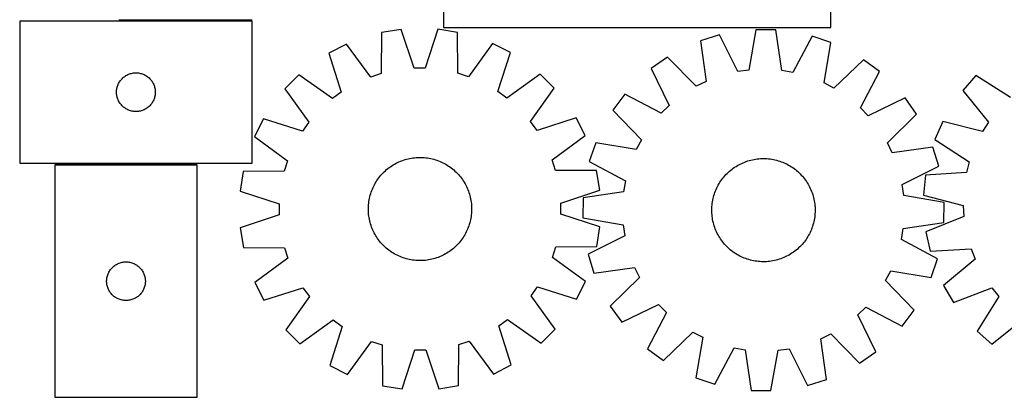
# Model space of a CAD drawing. Header units: millimetres. Extents: x 7 to 1493, y 7 to 2993.
# Tile 5 of 14: x 7 to 769, y 2116 to 2409. Entities that reach past the tile are written whole.
import ezdxf

# ---------------------------------------------------------------- set-up
doc = ezdxf.new("R2010")
doc.units = ezdxf.units.MM
doc.layers.add('COMMON', color=5, linetype='CONTINUOUS', true_color=0x0000ff)
doc.layers.add('CUT', color=7, linetype='CONTINUOUS', true_color=0x000000)

msp = doc.modelspace()

# ---------------------------------------------------------------- linework, layer by layer
at = {"layer": 'COMMON'}
for p, q in [((186.56503, 2408.53372), (83.239227, 2408.53372)), ((33.88314, 2297.033718), (143.88314, 2297.033718))]:
    msp.add_line(p, q, dxfattribs=at)
at = {"layer": 'CUT'}
for p, q in [((334.739228, 2652.795684), (334.739228, 2402.795684)), ((634.739228, 2402.795684), (634.739228, 2477.795684)), ((186.56503, 2407.783719), (6.56503, 2407.783719)), ((6.56503, 2407.783719), (6.56503, 2297.783719)), ((186.56503, 2297.783719), (186.56503, 2407.783719)), ((334.739228, 2402.795684), (634.739228, 2402.795684)), ((286.673273, 2398.991539), (286.594457, 2367.227274)), ((301.862518, 2401.444573), (286.673273, 2398.991539)), ((311.936274, 2371.319928), (301.862518, 2401.444573)), ((330.401234, 2401.531215), (320.510578, 2371.345959)), ((345.605094, 2399.170454), (330.401234, 2401.531215)), ((345.876778, 2367.407253), (345.605094, 2399.170454)), ((548.422113, 2397.140037), (533.727334, 2392.579994)), ((562.623145, 2368.726916), (548.422113, 2397.140037)), ((576.666337, 2401.23023), (571.10897, 2369.955792)), ((592.051034, 2401.026152), (576.666337, 2401.23023)), ((596.77688, 2369.615308), (592.051034, 2401.026152)), ((620.176825, 2396.188211), (605.227123, 2368.161774)), ((634.745478, 2391.239989), (620.176825, 2396.188211)), ((259.558115, 2390.090188), (245.870314, 2383.06348)), ((278.447853, 2364.552911), (259.558115, 2390.090188)), ((372.7738, 2390.433908), (354.03947, 2364.782405)), ((386.504015, 2383.49044), (372.7738, 2390.433908)), ((533.727334, 2392.579994), (538.106297, 2361.118916)), ((629.53354, 2359.906134), (634.745478, 2391.239989)), ((245.870314, 2383.06348), (255.611053, 2352.829513)), ((376.947032, 2353.197885), (386.504015, 2383.49044)), ((508.12942, 2379.962044), (495.562985, 2371.084249)), ((530.415541, 2357.327921), (508.12942, 2379.962044)), ((320.510578, 2371.345959), (311.936274, 2371.319928)), ((659.999689, 2377.947486), (637.121033, 2355.912473)), ((672.326217, 2368.739486), (659.999689, 2377.947486)), ((85.822747, 2363.252881), (86.37593, 2363.791999)), ((86.37593, 2363.791999), (86.956132, 2364.301925)), ((86.956132, 2364.301925), (87.561816, 2364.781307)), ((87.561816, 2364.781307), (88.191374, 2365.228874)), ((88.191374, 2365.228874), (88.843138, 2365.643438)), ((88.843138, 2365.643438), (89.515379, 2366.0239)), ((89.515379, 2366.0239), (90.206314, 2366.369252)), ((90.206314, 2366.369252), (90.914112, 2366.678578)), ((90.914112, 2366.678578), (91.636894, 2366.951057)), ((91.636894, 2366.951057), (92.372746, 2367.185967)), ((92.372746, 2367.185967), (93.119714, 2367.382684)), ((93.119714, 2367.382684), (93.875819, 2367.540688)), ((93.875819, 2367.540688), (94.639055, 2367.659559)), ((94.639055, 2367.659559), (95.407398, 2367.738981)), ((95.407398, 2367.738981), (96.178811, 2367.778746)), ((96.178811, 2367.778746), (96.951249, 2367.778746)), ((96.951249, 2367.778746), (97.722662, 2367.738981)), ((97.722662, 2367.738981), (98.491005, 2367.659559)), ((98.491005, 2367.659559), (99.254242, 2367.540688)), ((99.254242, 2367.540688), (100.010346, 2367.382684)), ((100.010346, 2367.382684), (100.757315, 2367.185967)), ((100.757315, 2367.185967), (101.493166, 2366.951057)), ((101.493166, 2366.951057), (102.215949, 2366.678578)), ((102.215949, 2366.678578), (102.923746, 2366.369252)), ((102.923746, 2366.369252), (103.614681, 2366.0239)), ((103.614681, 2366.0239), (104.286922, 2365.643438)), ((104.286922, 2365.643438), (104.938686, 2365.228874)), ((104.938686, 2365.228874), (105.568244, 2364.781307)), ((105.568244, 2364.781307), (106.173928, 2364.301925)), ((106.173928, 2364.301925), (106.75413, 2363.791999)), ((106.75413, 2363.791999), (107.307313, 2363.252881)), ((222.832935, 2366.218748), (211.986434, 2355.306187)), ((248.689596, 2347.768603), (222.832935, 2366.218748)), ((286.594457, 2367.227274), (278.447853, 2364.552911)), ((354.03947, 2364.782405), (345.876778, 2367.407253)), ((409.643248, 2366.785899), (383.899091, 2348.179096)), ((420.555809, 2355.939398), (409.643248, 2366.785899)), ((495.562985, 2371.084249), (509.449634, 2342.51616)), ((571.10897, 2369.955792), (562.623145, 2368.726916)), ((605.227123, 2368.161774), (596.77688, 2369.615308)), ((657.686676, 2340.549796), (672.326217, 2368.739486)), ((746.982637, 2365.670305), (736.768581, 2354.163627)), ((773.838304, 2348.707171), (746.982637, 2365.670305)), ((81.882195, 2355.852), (82.059614, 2356.603785)), ((82.059614, 2356.603785), (82.275499, 2357.345441)), ((82.275499, 2357.345441), (82.529278, 2358.075)), ((82.529278, 2358.075), (82.820277, 2358.790527)), ((82.820277, 2358.790527), (83.147724, 2359.490125)), ((83.147724, 2359.490125), (83.510752, 2360.17194)), ((83.510752, 2360.17194), (83.908397, 2360.834161)), ((83.908397, 2360.834161), (84.339605, 2361.475035)), ((84.339605, 2361.475035), (84.803233, 2362.092861)), ((84.803233, 2362.092861), (85.298051, 2362.686)), ((85.298051, 2362.686), (85.822747, 2363.252881)), ((107.307313, 2363.252881), (107.832009, 2362.686)), ((107.832009, 2362.686), (108.326827, 2362.092861)), ((108.326827, 2362.092861), (108.790455, 2361.475035)), ((108.790455, 2361.475035), (109.221664, 2360.834161)), ((109.221664, 2360.834161), (109.619309, 2360.17194)), ((109.619309, 2360.17194), (109.982336, 2359.490125)), ((109.982336, 2359.490125), (110.309784, 2358.790527)), ((110.309784, 2358.790527), (110.600782, 2358.075)), ((110.600782, 2358.075), (110.854561, 2357.345441)), ((110.854561, 2357.345441), (111.070446, 2356.603785)), ((111.070446, 2356.603785), (111.247865, 2355.852)), ((538.106297, 2361.118916), (530.415541, 2357.327921)), ((637.121033, 2355.912473), (629.53354, 2359.906134)), ((81.56503, 2352.783719), (81.584919, 2353.5559)), ((81.584919, 2352.011537), (81.56503, 2352.783719)), ((81.584919, 2353.5559), (81.644532, 2354.326033)), ((81.644532, 2351.241404), (81.584919, 2352.011537)), ((81.644532, 2354.326033), (81.743712, 2355.092077)), ((81.743712, 2350.47536), (81.644532, 2351.241404)), ((81.743712, 2355.092077), (81.882195, 2355.852)), ((81.882195, 2349.715438), (81.743712, 2350.47536)), ((82.059614, 2348.963652), (81.882195, 2349.715438)), ((82.275499, 2348.221996), (82.059614, 2348.963652)), ((111.070446, 2348.963652), (110.854561, 2348.221996)), ((111.247865, 2349.715438), (111.070446, 2348.963652)), ((111.247865, 2355.852), (111.386349, 2355.092077)), ((111.386349, 2350.47536), (111.247865, 2349.715438)), ((111.386349, 2355.092077), (111.485528, 2354.326033)), ((111.485528, 2351.241404), (111.386349, 2350.47536)), ((111.485528, 2354.326033), (111.545141, 2353.5559)), ((111.545141, 2352.011537), (111.485528, 2351.241404)), ((111.545141, 2353.5559), (111.56503, 2352.783719)), ((111.56503, 2352.783719), (111.545141, 2352.011537)), ((211.986434, 2355.306187), (230.593237, 2329.56203)), ((255.611053, 2352.829513), (248.689596, 2347.768603)), ((383.899091, 2348.179096), (376.947032, 2353.197885)), ((402.105664, 2330.082737), (420.555809, 2355.939398)), ((475.117083, 2351.173676), (465.909083, 2338.847148)), ((503.306773, 2336.534135), (475.117083, 2351.173676)), ((736.768581, 2354.163627), (756.79712, 2329.50937)), ((82.529278, 2347.492437), (82.275499, 2348.221996)), ((82.820277, 2346.77691), (82.529278, 2347.492437)), ((83.147724, 2346.077312), (82.820277, 2346.77691)), ((83.510752, 2345.395498), (83.147724, 2346.077312)), ((83.908397, 2344.733276), (83.510752, 2345.395498)), ((84.339605, 2344.092402), (83.908397, 2344.733276)), ((84.803233, 2343.474576), (84.339605, 2344.092402)), ((85.298051, 2342.881437), (84.803233, 2343.474576)), ((85.822747, 2342.314556), (85.298051, 2342.881437)), ((86.37593, 2341.775438), (85.822747, 2342.314556)), ((86.956132, 2341.265512), (86.37593, 2341.775438)), ((87.561816, 2340.78613), (86.956132, 2341.265512)), ((88.191374, 2340.338563), (87.561816, 2340.78613)), ((105.568244, 2340.78613), (104.938686, 2340.338563)), ((106.173928, 2341.265512), (105.568244, 2340.78613)), ((106.75413, 2341.775438), (106.173928, 2341.265512)), ((107.307313, 2342.314556), (106.75413, 2341.775438)), ((107.832009, 2342.881437), (107.307313, 2342.314556)), ((108.326827, 2343.474576), (107.832009, 2342.881437)), ((108.790455, 2344.092402), (108.326827, 2343.474576)), ((109.221664, 2344.733276), (108.790455, 2344.092402)), ((109.619309, 2345.395498), (109.221664, 2344.733276)), ((109.982336, 2346.077312), (109.619309, 2345.395498)), ((110.309784, 2346.77691), (109.982336, 2346.077312)), ((110.600782, 2347.492437), (110.309784, 2346.77691)), ((110.854561, 2348.221996), (110.600782, 2347.492437)), ((509.449634, 2342.51616), (503.306773, 2336.534135)), ((692.23679, 2348.293584), (663.668701, 2334.406935)), ((701.114585, 2335.727149), (692.23679, 2348.293584)), ((88.843138, 2339.923999), (88.191374, 2340.338563)), ((89.515379, 2339.543537), (88.843138, 2339.923999)), ((90.206314, 2339.198185), (89.515379, 2339.543537)), ((90.914112, 2338.888859), (90.206314, 2339.198185)), ((91.636894, 2338.61638), (90.914112, 2338.888859)), ((92.372746, 2338.38147), (91.636894, 2338.61638)), ((93.119714, 2338.184753), (92.372746, 2338.38147)), ((93.875819, 2338.026749), (93.119714, 2338.184753)), ((94.639055, 2337.907878), (93.875819, 2338.026749)), ((95.407398, 2337.828456), (94.639055, 2337.907878)), ((96.178811, 2337.788692), (95.407398, 2337.828456)), ((96.951249, 2337.788692), (96.178811, 2337.788692)), ((97.722662, 2337.828456), (96.951249, 2337.788692)), ((98.491005, 2337.907878), (97.722662, 2337.828456)), ((99.254242, 2338.026749), (98.491005, 2337.907878)), ((100.010346, 2338.184753), (99.254242, 2338.026749)), ((100.757315, 2338.38147), (100.010346, 2338.184753)), ((101.493166, 2338.61638), (100.757315, 2338.38147)), ((102.215949, 2338.888859), (101.493166, 2338.61638)), ((102.923746, 2339.198185), (102.215949, 2338.888859)), ((103.614681, 2339.543537), (102.923746, 2339.198185)), ((104.286922, 2339.923999), (103.614681, 2339.543537)), ((104.938686, 2340.338563), (104.286922, 2339.923999)), ((465.909083, 2338.847148), (487.944096, 2315.968492)), ((663.668701, 2334.406935), (657.686676, 2340.549796)), ((678.480461, 2313.441028), (701.114585, 2335.727149)), ((195.281893, 2332.166954), (188.338425, 2318.436739)), ((225.574447, 2322.609971), (195.281893, 2332.166954)), ((230.593237, 2329.56203), (225.574447, 2322.609971)), ((407.166574, 2323.16128), (402.105664, 2330.082737)), ((437.400541, 2332.902019), (407.166574, 2323.16128)), ((444.427249, 2319.214218), (437.400541, 2332.902019)), ((721.39508, 2330.119474), (715.236695, 2316.019657)), ((752.178234, 2322.285434), (721.39508, 2330.119474)), ((756.79712, 2329.50937), (752.178234, 2322.285434)), ((188.338425, 2318.436739), (213.989928, 2299.702409)), ((418.889972, 2300.32448), (444.427249, 2319.214218)), ((452.61658, 2313.592937), (447.668358, 2299.024284)), ((483.950435, 2308.380999), (452.61658, 2313.592937)), ((487.944096, 2315.968492), (483.950435, 2308.380999)), ((682.271457, 2305.750272), (678.480461, 2313.441028)), ((715.236695, 2316.019657), (741.903552, 2298.761225)), ((713.732535, 2310.129236), (682.271457, 2305.750272)), ((718.292578, 2295.434456), (713.732535, 2310.129236)), ((6.56503, 2297.783719), (186.56503, 2297.783719)), ((33.88314, 2296.283718), (33.88314, 2116.283718)), ((143.88314, 2296.283718), (33.88314, 2296.283718)), ((143.88314, 2116.283718), (143.88314, 2296.283718)), ((213.989928, 2299.702409), (211.36508, 2291.539717)), ((292.692282, 2294.320364), (293.712428, 2295.05406)), ((293.712428, 2295.05406), (294.755116, 2295.75535)), ((294.755116, 2295.75535), (295.819318, 2296.423543)), ((295.819318, 2296.423543), (296.903983, 2297.057978)), ((296.903983, 2297.057978), (298.008041, 2297.65803)), ((298.008041, 2297.65803), (299.130402, 2298.223107)), ((299.130402, 2298.223107), (300.269959, 2298.752651)), ((300.269959, 2298.752651), (301.425587, 2299.246139)), ((301.425587, 2299.246139), (302.596146, 2299.703085)), ((302.596146, 2299.703085), (303.78048, 2300.123036)), ((303.78048, 2300.123036), (304.977421, 2300.50558)), ((304.977421, 2300.50558), (306.185787, 2300.850338)), ((306.185787, 2300.850338), (307.404386, 2301.156971)), ((307.404386, 2301.156971), (308.632015, 2301.425175)), ((308.632015, 2301.425175), (309.867463, 2301.654686)), ((309.867463, 2301.654686), (311.10951, 2301.845277)), ((311.10951, 2301.845277), (312.356931, 2301.996761)), ((312.356931, 2301.996761), (313.608495, 2302.108987)), ((313.608495, 2302.108987), (314.862967, 2302.181846)), ((314.862967, 2302.181846), (316.119108, 2302.215264)), ((316.119108, 2302.215264), (317.375678, 2302.20921)), ((317.375678, 2302.20921), (318.631439, 2302.163689)), ((318.631439, 2302.163689), (319.88515, 2302.078746)), ((319.88515, 2302.078746), (321.135574, 2301.954465)), ((321.135574, 2301.954465), (322.381478, 2301.790968)), ((322.381478, 2301.790968), (323.621631, 2301.588417)), ((323.621631, 2301.588417), (324.85481, 2301.347013)), ((324.85481, 2301.347013), (326.079798, 2301.066992)), ((326.079798, 2301.066992), (327.295386, 2300.748631)), ((327.295386, 2300.748631), (328.500374, 2300.392245)), ((328.500374, 2300.392245), (329.693573, 2299.998186)), ((329.693573, 2299.998186), (330.873805, 2299.566841)), ((330.873805, 2299.566841), (332.039907, 2299.098638)), ((332.039907, 2299.098638), (333.190726, 2298.594037)), ((333.190726, 2298.594037), (334.325127, 2298.053537)), ((334.325127, 2298.053537), (335.441991, 2297.477671)), ((335.441991, 2297.477671), (336.540216, 2296.867008)), ((336.540216, 2296.867008), (337.618718, 2296.222151)), ((337.618718, 2296.222151), (338.676431, 2295.543735)), ((338.676431, 2295.543735), (339.712314, 2294.83243)), ((421.564335, 2292.177876), (418.889972, 2300.32448)), ((447.668358, 2299.024284), (475.694795, 2284.074582)), ((560.200536, 2294.556392), (561.254516, 2295.240594)), ((561.254516, 2295.240594), (562.329468, 2295.891352)), ((562.329468, 2295.891352), (563.42433, 2296.508024)), ((563.42433, 2296.508024), (564.538022, 2297.090001)), ((564.538022, 2297.090001), (565.669445, 2297.636709)), ((565.669445, 2297.636709), (566.817482, 2298.147608)), ((566.817482, 2298.147608), (567.981, 2298.622194)), ((567.981, 2298.622194), (569.158851, 2299.06)), ((569.158851, 2299.06), (570.349873, 2299.460592)), ((570.349873, 2299.460592), (571.55289, 2299.823575)), ((571.55289, 2299.823575), (572.766715, 2300.148592)), ((572.766715, 2300.148592), (573.99015, 2300.435321)), ((573.99015, 2300.435321), (575.221987, 2300.68348)), ((575.221987, 2300.68348), (576.461012, 2300.892823)), ((576.461012, 2300.892823), (577.706001, 2301.063144)), ((577.706001, 2301.063144), (578.955725, 2301.194276)), ((578.955725, 2301.194276), (580.208952, 2301.286087)), ((580.208952, 2301.286087), (581.464445, 2301.338489)), ((581.464445, 2301.338489), (582.720963, 2301.351429)), ((582.720963, 2301.351429), (583.977269, 2301.324894)), ((583.977269, 2301.324894), (585.23212, 2301.258911)), ((585.23212, 2301.258911), (586.48428, 2301.153544)), ((586.48428, 2301.153544), (587.732513, 2301.008898)), ((587.732513, 2301.008898), (588.975586, 2300.825116)), ((588.975586, 2300.825116), (590.212273, 2300.602378)), ((590.212273, 2300.602378), (591.441353, 2300.340905)), ((591.441353, 2300.340905), (592.661614, 2300.040955)), ((592.661614, 2300.040955), (593.871851, 2299.702823)), ((593.871851, 2299.702823), (595.07087, 2299.326844)), ((595.07087, 2299.326844), (596.257488, 2298.913388)), ((596.257488, 2298.913388), (597.430533, 2298.462864)), ((597.430533, 2298.462864), (598.588848, 2297.975716)), ((598.588848, 2297.975716), (599.73129, 2297.452424)), ((599.73129, 2297.452424), (600.85673, 2296.893506)), ((600.85673, 2296.893506), (601.96406, 2296.299513)), ((601.96406, 2296.299513), (603.052185, 2295.67103)), ((603.052185, 2295.67103), (604.120033, 2295.008679)), ((604.120033, 2295.008679), (605.166548, 2294.313113)), ((689.879457, 2281.233424), (718.292578, 2295.434456)), ((741.903552, 2298.761225), (739.74305, 2290.463538)), ((179.601879, 2291.268033), (177.241117, 2276.064173)), ((211.36508, 2291.539717), (179.601879, 2291.268033)), ((284.683395, 2286.388281), (285.45834, 2287.377456)), ((285.45834, 2287.377456), (286.263973, 2288.341802)), ((286.263973, 2288.341802), (287.099499, 2289.280366)), ((287.099499, 2289.280366), (287.964095, 2290.192222)), ((287.964095, 2290.192222), (288.856905, 2291.076471)), ((288.856905, 2291.076471), (289.77705, 2291.932239)), ((289.77705, 2291.932239), (290.723622, 2292.758683)), ((290.723622, 2292.758683), (291.695685, 2293.554987)), ((291.695685, 2293.554987), (292.692282, 2294.320364)), ((339.712314, 2294.83243), (340.725342, 2294.088938)), ((340.725342, 2294.088938), (341.714517, 2293.313993)), ((341.714517, 2293.313993), (342.678863, 2292.50836)), ((342.678863, 2292.50836), (343.617427, 2291.672833)), ((343.617427, 2291.672833), (344.529283, 2290.808238)), ((344.529283, 2290.808238), (345.413532, 2289.915427)), ((345.413532, 2289.915427), (346.2693, 2288.995282)), ((346.2693, 2288.995282), (347.095744, 2288.048711)), ((347.095744, 2288.048711), (347.892048, 2287.076647)), ((453.3286, 2292.09906), (421.564335, 2292.177876)), ((455.781633, 2276.909815), (453.3286, 2292.09906)), ((551.82242, 2287.015346), (552.643665, 2287.966432)), ((552.643665, 2287.966432), (553.494378, 2288.891252)), ((553.494378, 2288.891252), (554.373722, 2289.788895)), ((554.373722, 2289.788895), (555.280826, 2290.658474)), ((555.280826, 2290.658474), (556.214798, 2291.499131)), ((556.214798, 2291.499131), (557.174714, 2292.310037)), ((557.174714, 2292.310037), (558.159628, 2293.09039)), ((558.159628, 2293.09039), (559.168567, 2293.839422)), ((559.168567, 2293.839422), (560.200536, 2294.556392)), ((605.166548, 2294.313113), (606.190699, 2293.585019)), ((606.190699, 2293.585019), (607.191474, 2292.825114)), ((607.191474, 2292.825114), (608.167887, 2292.034149)), ((608.167887, 2292.034149), (609.118973, 2291.212904)), ((609.118973, 2291.212904), (610.043793, 2290.362191)), ((610.043793, 2290.362191), (610.941436, 2289.482848)), ((610.941436, 2289.482848), (611.811015, 2288.575743)), ((611.811015, 2288.575743), (612.651672, 2287.641771)), ((612.651672, 2287.641771), (613.462578, 2286.681855)), ((708.045679, 2288.401636), (706.54579, 2273.088868)), ((739.74305, 2290.463538), (708.045679, 2288.401636)), ((280.178296, 2278.853665), (280.718796, 2279.988066)), ((280.718796, 2279.988066), (281.294661, 2281.104931)), ((281.294661, 2281.104931), (281.905324, 2282.203155)), ((281.905324, 2282.203155), (282.550182, 2283.281657)), ((282.550182, 2283.281657), (283.228598, 2284.339371)), ((283.228598, 2284.339371), (283.939903, 2285.375253)), ((283.939903, 2285.375253), (284.683395, 2286.388281)), ((347.892048, 2287.076647), (348.657425, 2286.080051)), ((348.657425, 2286.080051), (349.391121, 2285.059905)), ((349.391121, 2285.059905), (350.092411, 2284.017217)), ((350.092411, 2284.017217), (350.760603, 2282.953015)), ((350.760603, 2282.953015), (351.395039, 2281.86835)), ((351.395039, 2281.86835), (351.995091, 2280.764292)), ((351.995091, 2280.764292), (352.560168, 2279.641931)), ((475.694795, 2284.074582), (474.241261, 2275.624339)), ((546.963063, 2279.704189), (547.557056, 2280.811519)), ((547.557056, 2280.811519), (548.185539, 2281.899644)), ((548.185539, 2281.899644), (548.84789, 2282.967492)), ((548.84789, 2282.967492), (549.543456, 2284.014007)), ((549.543456, 2284.014007), (550.27155, 2285.038158)), ((550.27155, 2285.038158), (551.031455, 2286.038934)), ((551.031455, 2286.038934), (551.82242, 2287.015346)), ((613.462578, 2286.681855), (614.242931, 2285.696941)), ((614.242931, 2285.696941), (614.991963, 2284.688002)), ((614.991963, 2284.688002), (615.708933, 2283.656033)), ((615.708933, 2283.656033), (616.393135, 2282.602053)), ((616.393135, 2282.602053), (617.043893, 2281.527101)), ((617.043893, 2281.527101), (617.660565, 2280.432239)), ((617.660565, 2280.432239), (618.242542, 2279.318547)), ((691.108333, 2272.747599), (689.879457, 2281.233424)), ((177.241117, 2276.064173), (207.426373, 2266.173517)), ((277.705341, 2271.742737), (278.023702, 2272.958325)), ((278.023702, 2272.958325), (278.380087, 2274.163313)), ((278.380087, 2274.163313), (278.774147, 2275.356512)), ((278.774147, 2275.356512), (279.205492, 2276.536744)), ((279.205492, 2276.536744), (279.673695, 2277.702846)), ((279.673695, 2277.702846), (280.178296, 2278.853665)), ((352.560168, 2279.641931), (353.089712, 2278.502374)), ((353.089712, 2278.502374), (353.5832, 2277.346745)), ((353.5832, 2277.346745), (354.040145, 2276.176187)), ((354.040145, 2276.176187), (354.460097, 2274.991853)), ((354.460097, 2274.991853), (354.842641, 2273.794912)), ((354.842641, 2273.794912), (355.187399, 2272.586546)), ((355.187399, 2272.586546), (355.494032, 2271.367947)), ((425.656989, 2266.836059), (455.781633, 2276.909815)), ((474.241261, 2275.624339), (442.830417, 2270.898493)), ((543.815614, 2271.509073), (544.153746, 2272.719311)), ((544.153746, 2272.719311), (544.529725, 2273.918329)), ((544.529725, 2273.918329), (544.943181, 2275.104947)), ((544.943181, 2275.104947), (545.393705, 2276.277992)), ((545.393705, 2276.277992), (545.880853, 2277.436307)), ((545.880853, 2277.436307), (546.404145, 2278.578749)), ((546.404145, 2278.578749), (546.963063, 2279.704189)), ((618.242542, 2279.318547), (618.78925, 2278.187124)), ((618.78925, 2278.187124), (619.300149, 2277.039087)), ((619.300149, 2277.039087), (619.774735, 2275.875569)), ((619.774735, 2275.875569), (620.212541, 2274.697718)), ((620.212541, 2274.697718), (620.613133, 2273.506696)), ((620.613133, 2273.506696), (620.976116, 2272.303679)), ((620.976116, 2272.303679), (621.301133, 2271.089855)), ((722.382771, 2267.190232), (691.108333, 2272.747599)), ((706.54579, 2273.088868), (737.240627, 2264.915634)), ((207.426373, 2266.173517), (207.452405, 2257.599213)), ((276.608644, 2264.294378), (276.693587, 2265.548089)), ((276.693587, 2265.548089), (276.817868, 2266.798514)), ((276.817868, 2266.798514), (276.981365, 2268.044417)), ((276.981365, 2268.044417), (277.183915, 2269.28457)), ((277.183915, 2269.28457), (277.42532, 2270.517749)), ((277.42532, 2270.517749), (277.705341, 2271.742737)), ((355.494032, 2271.367947), (355.762236, 2270.140318)), ((355.762236, 2270.140318), (355.991747, 2268.90487)), ((355.991747, 2268.90487), (356.182338, 2267.662822)), ((356.182338, 2267.662822), (356.333822, 2266.415401)), ((356.333822, 2266.415401), (356.446048, 2265.163837)), ((356.446048, 2265.163837), (356.518906, 2263.909366)), ((425.68302, 2258.261755), (425.656989, 2266.836059)), ((442.830417, 2270.898493), (442.626339, 2255.513796)), ((542.597659, 2264.079579), (542.703025, 2265.331739)), ((542.703025, 2265.331739), (542.847671, 2266.579972)), ((542.847671, 2266.579972), (543.031453, 2267.823045)), ((543.031453, 2267.823045), (543.254191, 2269.059732)), ((543.254191, 2269.059732), (543.515664, 2270.288813)), ((543.515664, 2270.288813), (543.815614, 2271.509073)), ((621.301133, 2271.089855), (621.587862, 2269.86642)), ((621.587862, 2269.86642), (621.836021, 2268.634582)), ((621.836021, 2268.634582), (622.045364, 2267.395557)), ((622.045364, 2267.395557), (622.215685, 2266.150568)), ((622.215685, 2266.150568), (622.346817, 2264.900844)), ((622.346817, 2264.900844), (622.438628, 2263.647617)), ((722.178693, 2251.805536), (722.382771, 2267.190232)), ((737.240627, 2264.915634), (737.749993, 2256.356434)), ((207.452405, 2257.599213), (177.32776, 2247.525457)), ((276.557069, 2261.782047), (276.563123, 2263.038618)), ((276.590487, 2260.525906), (276.557069, 2261.782047)), ((276.563123, 2263.038618), (276.608644, 2264.294378)), ((276.663346, 2259.271434), (276.590487, 2260.525906)), ((276.775572, 2258.019871), (276.663346, 2259.271434)), ((276.927056, 2256.772449), (276.775572, 2258.019871)), ((356.291526, 2257.636758), (356.128029, 2256.390855)), ((356.415807, 2258.887183), (356.291526, 2257.636758)), ((356.50075, 2260.140894), (356.415807, 2258.887183)), ((356.546271, 2261.396654), (356.50075, 2260.140894)), ((356.518906, 2263.909366), (356.552325, 2262.653225)), ((356.552325, 2262.653225), (356.546271, 2261.396654)), ((455.868276, 2248.371098), (425.68302, 2258.261755)), ((542.50514, 2261.568422), (542.531675, 2262.824728)), ((542.51808, 2260.311904), (542.50514, 2261.568422)), ((542.570482, 2259.056411), (542.51808, 2260.311904)), ((542.531675, 2262.824728), (542.597659, 2264.079579)), ((542.662293, 2257.803184), (542.570482, 2259.056411)), ((542.793425, 2256.55346), (542.662293, 2257.803184)), ((622.306085, 2257.372289), (622.161439, 2256.124056)), ((622.411452, 2258.624449), (622.306085, 2257.372289)), ((622.477435, 2259.879301), (622.411452, 2258.624449)), ((622.438628, 2263.647617), (622.49103, 2262.392125)), ((622.50397, 2261.135606), (622.477435, 2259.879301)), ((622.49103, 2262.392125), (622.50397, 2261.135606)), ((277.117647, 2255.530402), (276.927056, 2256.772449)), ((277.347158, 2254.294954), (277.117647, 2255.530402)), ((277.615362, 2253.067325), (277.347158, 2254.294954)), ((277.921994, 2251.848726), (277.615362, 2253.067325)), ((278.266753, 2250.64036), (277.921994, 2251.848726)), ((278.649296, 2249.443419), (278.266753, 2250.64036)), ((279.069248, 2248.259085), (278.649296, 2249.443419)), ((354.729306, 2250.271959), (354.335247, 2249.07876)), ((355.085692, 2251.476947), (354.729306, 2250.271959)), ((355.404053, 2252.692535), (355.085692, 2251.476947)), ((355.684073, 2253.917522), (355.404053, 2252.692535)), ((355.925478, 2255.150701), (355.684073, 2253.917522)), ((356.128029, 2256.390855), (355.925478, 2255.150701)), ((442.626339, 2255.513796), (473.900777, 2249.956429)), ((473.900777, 2249.956429), (475.129653, 2241.470604)), ((542.963746, 2255.308471), (542.793425, 2256.55346)), ((543.173089, 2254.069446), (542.963746, 2255.308471)), ((543.421248, 2252.837609), (543.173089, 2254.069446)), ((543.707977, 2251.614174), (543.421248, 2252.837609)), ((544.032994, 2250.400349), (543.707977, 2251.614174)), ((544.395977, 2249.197332), (544.032994, 2250.400349)), ((620.855364, 2249.984718), (620.479385, 2248.785699)), ((621.193496, 2251.194955), (620.855364, 2249.984718)), ((621.493446, 2252.415216), (621.193496, 2251.194955)), ((621.754919, 2253.644296), (621.493446, 2252.415216)), ((621.977657, 2254.880983), (621.754919, 2253.644296)), ((622.161439, 2256.124056), (621.977657, 2254.880983)), ((690.767849, 2247.079689), (722.178693, 2251.805536)), ((737.749993, 2256.356434), (708.241165, 2244.600422)), ((177.32776, 2247.525457), (179.780794, 2232.336212)), ((279.526194, 2247.088526), (279.069248, 2248.259085)), ((280.019682, 2245.932898), (279.526194, 2247.088526)), ((280.549226, 2244.793341), (280.019682, 2245.932898)), ((281.114302, 2243.67098), (280.549226, 2244.793341)), ((281.714355, 2242.566922), (281.114302, 2243.67098)), ((282.34879, 2241.482257), (281.714355, 2242.566922)), ((351.204069, 2242.232117), (350.559212, 2241.153615)), ((351.814732, 2243.330341), (351.204069, 2242.232117)), ((352.390598, 2244.447205), (351.814732, 2243.330341)), ((352.931098, 2245.581607), (352.390598, 2244.447205)), ((353.435698, 2246.732426), (352.931098, 2245.581607)), ((353.903902, 2247.898528), (353.435698, 2246.732426)), ((354.335247, 2249.07876), (353.903902, 2247.898528)), ((453.507515, 2233.167239), (455.868276, 2248.371098)), ((544.796569, 2248.00631), (544.395977, 2249.197332)), ((545.234375, 2246.828459), (544.796569, 2248.00631)), ((545.708961, 2245.664941), (545.234375, 2246.828459)), ((546.21986, 2244.516904), (545.708961, 2245.664941)), ((546.766568, 2243.385481), (546.21986, 2244.516904)), ((547.348545, 2242.271789), (546.766568, 2243.385481)), ((547.965217, 2241.176927), (547.348545, 2242.271789)), ((617.452054, 2241.892509), (616.823571, 2240.804384)), ((618.046047, 2242.999839), (617.452054, 2241.892509)), ((618.604965, 2244.12528), (618.046047, 2242.999839)), ((619.128257, 2245.267721), (618.604965, 2244.12528)), ((619.615405, 2246.426036), (619.128257, 2245.267721)), ((620.065929, 2247.599081), (619.615405, 2246.426036)), ((620.479385, 2248.785699), (620.065929, 2247.599081)), ((689.314315, 2238.629446), (690.767849, 2247.079689)), ((708.241165, 2244.600422), (711.546591, 2229.573623)), ((283.016983, 2240.418055), (282.34879, 2241.482257)), ((283.718273, 2239.375367), (283.016983, 2240.418055)), ((284.451969, 2238.355221), (283.718273, 2239.375367)), ((285.217346, 2237.358625), (284.451969, 2238.355221)), ((286.01365, 2236.386561), (285.217346, 2237.358625)), ((286.840093, 2235.43999), (286.01365, 2236.386561)), ((287.695862, 2234.519844), (286.840093, 2235.43999)), ((288.580111, 2233.627034), (287.695862, 2234.519844)), ((345.145299, 2234.24305), (344.252488, 2233.358801)), ((346.009894, 2235.154906), (345.145299, 2234.24305)), ((346.845421, 2236.09347), (346.009894, 2235.154906)), ((347.651054, 2237.057815), (346.845421, 2236.09347)), ((348.425999, 2238.04699), (347.651054, 2237.057815)), ((349.169491, 2239.060019), (348.425999, 2238.04699)), ((349.880796, 2240.095901), (349.169491, 2239.060019)), ((350.559212, 2241.153615), (349.880796, 2240.095901)), ((475.129653, 2241.470604), (446.716532, 2227.269572)), ((548.615975, 2240.101976), (547.965217, 2241.176927)), ((549.300177, 2239.047995), (548.615975, 2240.101976)), ((550.017147, 2238.016026), (549.300177, 2239.047995)), ((550.766179, 2237.007087), (550.017147, 2238.016026)), ((551.546533, 2236.022173), (550.766179, 2237.007087)), ((552.357438, 2235.062257), (551.546533, 2236.022173)), ((553.198095, 2234.128285), (552.357438, 2235.062257)), ((554.067674, 2233.221181), (553.198095, 2234.128285)), ((612.365445, 2234.737596), (611.514732, 2233.812776)), ((613.18669, 2235.688682), (612.365445, 2234.737596)), ((613.977655, 2236.665095), (613.18669, 2235.688682)), ((614.73756, 2237.66587), (613.977655, 2236.665095)), ((615.465654, 2238.690021), (614.73756, 2237.66587)), ((616.16122, 2239.736536), (615.465654, 2238.690021)), ((616.823571, 2240.804384), (616.16122, 2239.736536)), ((717.340752, 2223.679744), (689.314315, 2238.629446)), ((179.780794, 2232.336212), (211.545059, 2232.257396)), ((211.545059, 2232.257396), (214.219422, 2224.110792)), ((289.491967, 2232.762438), (288.580111, 2233.627034)), ((290.430531, 2231.926912), (289.491967, 2232.762438)), ((291.394876, 2231.121279), (290.430531, 2231.926912)), ((292.384051, 2230.346334), (291.394876, 2231.121279)), ((293.39708, 2229.602842), (292.384051, 2230.346334)), ((294.432962, 2228.891537), (293.39708, 2229.602842)), ((295.490676, 2228.213121), (294.432962, 2228.891537)), ((296.569177, 2227.568263), (295.490676, 2228.213121)), ((297.667402, 2226.9576), (296.569177, 2227.568263)), ((298.784266, 2226.381735), (297.667402, 2226.9576)), ((299.918668, 2225.841235), (298.784266, 2226.381735)), ((335.101353, 2226.777242), (333.978991, 2226.212165)), ((336.205411, 2227.377294), (335.101353, 2226.777242)), ((337.290076, 2228.011729), (336.205411, 2227.377294)), ((338.354278, 2228.679922), (337.290076, 2228.011729)), ((339.396966, 2229.381212), (338.354278, 2228.679922)), ((340.417112, 2230.114908), (339.396966, 2229.381212)), ((341.413708, 2230.880285), (340.417112, 2230.114908)), ((342.385772, 2231.676589), (341.413708, 2230.880285)), ((343.332343, 2232.503033), (342.385772, 2231.676589)), ((344.252488, 2233.358801), (343.332343, 2232.503033)), ((419.119466, 2224.732863), (421.744314, 2232.895555)), ((421.744314, 2232.895555), (453.507515, 2233.167239)), ((446.716532, 2227.269572), (451.276575, 2212.574793)), ((554.965317, 2232.341837), (554.067674, 2233.221181)), ((555.890137, 2231.491124), (554.965317, 2232.341837)), ((556.841223, 2230.669879), (555.890137, 2231.491124)), ((557.817636, 2229.878914), (556.841223, 2230.669879)), ((558.818411, 2229.11901), (557.817636, 2229.878914)), ((559.842562, 2228.390915), (558.818411, 2229.11901)), ((560.889077, 2227.695349), (559.842562, 2228.390915)), ((561.956925, 2227.032998), (560.889077, 2227.695349)), ((563.04505, 2226.404515), (561.956925, 2227.032998)), ((564.15238, 2225.810522), (563.04505, 2226.404515)), ((602.679642, 2226.812676), (601.58478, 2226.196004)), ((603.754594, 2227.463434), (602.679642, 2226.812676)), ((604.808574, 2228.147636), (603.754594, 2227.463434)), ((605.840543, 2228.864606), (604.808574, 2228.147636)), ((606.849482, 2229.613638), (605.840543, 2228.864606)), ((607.834396, 2230.393992), (606.849482, 2229.613638)), ((608.794312, 2231.204897), (607.834396, 2230.393992)), ((609.728284, 2232.045554), (608.794312, 2231.204897)), ((610.635389, 2232.915133), (609.728284, 2232.045554)), ((611.514732, 2233.812776), (610.635389, 2232.915133)), ((711.546591, 2229.573623), (743.264783, 2231.285642)), ((743.264783, 2231.285642), (746.394158, 2223.302761)), ((80.191823, 2218.509143), (80.832697, 2218.940351)), ((80.832697, 2218.940351), (81.494919, 2219.337996)), ((81.494919, 2219.337996), (82.176733, 2219.701024)), ((82.176733, 2219.701024), (82.876331, 2220.028471)), ((82.876331, 2220.028471), (83.591859, 2220.31947)), ((83.591859, 2220.31947), (84.321417, 2220.573248)), ((84.321417, 2220.573248), (85.063073, 2220.789133)), ((85.063073, 2220.789133), (85.814859, 2220.966553)), ((85.814859, 2220.966553), (86.574781, 2221.105036)), ((86.574781, 2221.105036), (87.340825, 2221.204216)), ((87.340825, 2221.204216), (88.110959, 2221.263829)), ((88.110959, 2221.263829), (88.88314, 2221.283718)), ((88.88314, 2221.283718), (89.655321, 2221.263829)), ((89.655321, 2221.263829), (90.425455, 2221.204216)), ((90.425455, 2221.204216), (91.191499, 2221.105036)), ((91.191499, 2221.105036), (91.951421, 2220.966553)), ((91.951421, 2220.966553), (92.703207, 2220.789133)), ((92.703207, 2220.789133), (93.444862, 2220.573248)), ((93.444862, 2220.573248), (94.174421, 2220.31947)), ((94.174421, 2220.31947), (94.889949, 2220.028471)), ((94.889949, 2220.028471), (95.589547, 2219.701024)), ((95.589547, 2219.701024), (96.271361, 2219.337996)), ((96.271361, 2219.337996), (96.933583, 2218.940351)), ((96.933583, 2218.940351), (97.574456, 2218.509143)), ((214.219422, 2224.110792), (188.682144, 2205.221054)), ((301.069487, 2225.336634), (299.918668, 2225.841235)), ((302.235588, 2224.868431), (301.069487, 2225.336634)), ((303.415821, 2224.437086), (302.235588, 2224.868431)), ((304.60902, 2224.043027), (303.415821, 2224.437086)), ((305.814008, 2223.686641), (304.60902, 2224.043027)), ((307.029596, 2223.36828), (305.814008, 2223.686641)), ((308.254583, 2223.088259), (307.029596, 2223.36828)), ((309.487762, 2222.846854), (308.254583, 2223.088259)), ((310.727916, 2222.644304), (309.487762, 2222.846854)), ((311.973819, 2222.480807), (310.727916, 2222.644304)), ((313.224244, 2222.356526), (311.973819, 2222.480807)), ((314.477955, 2222.271583), (313.224244, 2222.356526)), ((315.733715, 2222.226062), (314.477955, 2222.271583)), ((316.990286, 2222.220008), (315.733715, 2222.226062)), ((318.246427, 2222.253426), (316.990286, 2222.220008)), ((319.500898, 2222.326285), (318.246427, 2222.253426)), ((320.752462, 2222.438511), (319.500898, 2222.326285)), ((321.999883, 2222.589995), (320.752462, 2222.438511)), ((323.241931, 2222.780586), (321.999883, 2222.589995)), ((324.477379, 2223.010097), (323.241931, 2222.780586)), ((325.705008, 2223.278301), (324.477379, 2223.010097)), ((326.923607, 2223.584933), (325.705008, 2223.278301)), ((328.131973, 2223.929692), (326.923607, 2223.584933)), ((329.328914, 2224.312235), (328.131973, 2223.929692)), ((330.513248, 2224.732187), (329.328914, 2224.312235)), ((331.683806, 2225.189133), (330.513248, 2224.732187)), ((332.839434, 2225.682621), (331.683806, 2225.189133)), ((333.978991, 2226.212165), (332.839434, 2225.682621)), ((444.770969, 2205.998533), (419.119466, 2224.732863)), ((565.277821, 2225.251604), (564.15238, 2225.810522)), ((566.420262, 2224.728312), (565.277821, 2225.251604)), ((567.578577, 2224.241164), (566.420262, 2224.728312)), ((568.751622, 2223.79064), (567.578577, 2224.241164)), ((569.93824, 2223.377184), (568.751622, 2223.79064)), ((571.137259, 2223.001205), (569.93824, 2223.377184)), ((572.347496, 2222.663073), (571.137259, 2223.001205)), ((573.567757, 2222.363123), (572.347496, 2222.663073)), ((574.796837, 2222.10165), (573.567757, 2222.363123)), ((576.033524, 2221.878912), (574.796837, 2222.10165)), ((577.276597, 2221.69513), (576.033524, 2221.878912)), ((578.52483, 2221.550484), (577.276597, 2221.69513)), ((579.77699, 2221.445118), (578.52483, 2221.550484)), ((581.031842, 2221.379134), (579.77699, 2221.445118)), ((582.288147, 2221.352599), (581.031842, 2221.379134)), ((583.544666, 2221.365539), (582.288147, 2221.352599)), ((584.800158, 2221.417941), (583.544666, 2221.365539)), ((586.053385, 2221.509752), (584.800158, 2221.417941)), ((587.303109, 2221.640884), (586.053385, 2221.509752)), ((588.548098, 2221.811205), (587.303109, 2221.640884)), ((589.787123, 2222.020548), (588.548098, 2221.811205)), ((591.018961, 2222.268707), (589.787123, 2222.020548)), ((592.242396, 2222.555436), (591.018961, 2222.268707)), ((593.45622, 2222.880453), (592.242396, 2222.555436)), ((594.659237, 2223.243436), (593.45622, 2222.880453)), ((595.850259, 2223.644028), (594.659237, 2223.243436)), ((597.02811, 2224.081834), (595.850259, 2223.644028)), ((598.191628, 2224.55642), (597.02811, 2224.081834)), ((599.339665, 2225.06732), (598.191628, 2224.55642)), ((600.471088, 2225.614027), (599.339665, 2225.06732)), ((601.58478, 2226.196004), (600.471088, 2225.614027)), ((712.39253, 2209.111091), (717.340752, 2223.679744)), ((746.394158, 2223.302761), (721.962402, 2203.003401)), ((74.480892, 2210.476002), (74.715801, 2211.211853)), ((74.715801, 2211.211853), (74.98828, 2211.934636)), ((74.98828, 2211.934636), (75.297606, 2212.642433)), ((75.297606, 2212.642433), (75.642958, 2213.333369)), ((75.642958, 2213.333369), (76.02342, 2214.00561)), ((76.02342, 2214.00561), (76.437985, 2214.657373)), ((76.437985, 2214.657373), (76.885551, 2215.286932)), ((76.885551, 2215.286932), (77.364933, 2215.892615)), ((77.364933, 2215.892615), (77.874859, 2216.472818)), ((77.874859, 2216.472818), (78.413978, 2217.026)), ((78.413978, 2217.026), (78.980858, 2217.550696)), ((78.980858, 2217.550696), (79.573998, 2218.045515)), ((79.573998, 2218.045515), (80.191823, 2218.509143)), ((97.574456, 2218.509143), (98.192282, 2218.045515)), ((98.192282, 2218.045515), (98.785422, 2217.550696)), ((98.785422, 2217.550696), (99.352302, 2217.026)), ((99.352302, 2217.026), (99.89142, 2216.472818)), ((99.89142, 2216.472818), (100.401347, 2215.892615)), ((100.401347, 2215.892615), (100.880729, 2215.286932)), ((100.880729, 2215.286932), (101.328295, 2214.657373)), ((101.328295, 2214.657373), (101.742859, 2214.00561)), ((101.742859, 2214.00561), (102.123322, 2213.333369)), ((102.123322, 2213.333369), (102.468674, 2212.642433)), ((102.468674, 2212.642433), (102.777999, 2211.934636)), ((102.777999, 2211.934636), (103.050478, 2211.211853)), ((103.050478, 2211.211853), (103.285388, 2210.476002)), ((451.276575, 2212.574793), (482.737653, 2216.953756)), ((482.737653, 2216.953756), (486.528649, 2209.263)), ((677.065014, 2206.735536), (681.058675, 2214.323029)), ((681.058675, 2214.323029), (712.39253, 2209.111091)), ((73.888113, 2206.669936), (73.927877, 2207.441349)), ((73.888113, 2205.897499), (73.888113, 2206.669936)), ((73.927877, 2205.126086), (73.888113, 2205.897499)), ((73.927877, 2207.441349), (74.0073, 2208.209693)), ((74.0073, 2204.357742), (73.927877, 2205.126086)), ((74.0073, 2208.209693), (74.126171, 2208.972929)), ((74.126171, 2203.594506), (74.0073, 2204.357742)), ((74.126171, 2208.972929), (74.284174, 2209.729034)), ((74.284174, 2202.838401), (74.126171, 2203.594506)), ((74.284174, 2209.729034), (74.480892, 2210.476002)), ((103.285388, 2210.476002), (103.482106, 2209.729034)), ((103.482106, 2209.729034), (103.640109, 2208.972929)), ((103.640109, 2203.594506), (103.482106, 2202.838401)), ((103.640109, 2208.972929), (103.75898, 2208.209693)), ((103.75898, 2204.357742), (103.640109, 2203.594506)), ((103.75898, 2208.209693), (103.838403, 2207.441349)), ((103.838403, 2205.126086), (103.75898, 2204.357742)), ((103.838403, 2207.441349), (103.878167, 2206.669936)), ((103.878167, 2205.897499), (103.838403, 2205.126086)), ((103.878167, 2206.669936), (103.878167, 2205.897499)), ((188.682144, 2205.221054), (195.708853, 2191.533253)), ((437.827501, 2192.268318), (444.770969, 2205.998533)), ((486.528649, 2209.263), (463.894525, 2186.976879)), ((699.100027, 2183.85688), (677.065014, 2206.735536)), ((74.480892, 2202.091433), (74.284174, 2202.838401)), ((74.715801, 2201.355582), (74.480892, 2202.091433)), ((74.98828, 2200.632799), (74.715801, 2201.355582)), ((75.297606, 2199.925002), (74.98828, 2200.632799)), ((75.642958, 2199.234066), (75.297606, 2199.925002)), ((76.02342, 2198.561825), (75.642958, 2199.234066)), ((76.437985, 2197.910062), (76.02342, 2198.561825)), ((76.885551, 2197.280503), (76.437985, 2197.910062)), ((77.364933, 2196.67482), (76.885551, 2197.280503)), ((77.874859, 2196.094617), (77.364933, 2196.67482)), ((78.413978, 2195.541435), (77.874859, 2196.094617)), ((99.89142, 2196.094617), (99.352302, 2195.541435)), ((100.401347, 2196.67482), (99.89142, 2196.094617)), ((100.880729, 2197.280503), (100.401347, 2196.67482)), ((101.328295, 2197.910062), (100.880729, 2197.280503)), ((101.742859, 2198.561825), (101.328295, 2197.910062)), ((102.123322, 2199.234066), (101.742859, 2198.561825)), ((102.468674, 2199.925002), (102.123322, 2199.234066)), ((102.777999, 2200.632799), (102.468674, 2199.925002)), ((103.050478, 2201.355582), (102.777999, 2200.632799)), ((103.285388, 2202.091433), (103.050478, 2201.355582)), ((103.482106, 2202.838401), (103.285388, 2202.091433)), ((195.708853, 2191.533253), (225.94282, 2201.273992)), ((225.94282, 2201.273992), (231.003729, 2194.352535)), ((402.516157, 2194.873242), (407.534946, 2201.8253)), ((407.534946, 2201.8253), (437.827501, 2192.268318)), ((721.962402, 2203.003401), (729.749586, 2189.733498)), ((729.749586, 2189.733498), (759.386336, 2201.163186)), ((759.386336, 2201.163186), (764.829394, 2194.538045)), ((78.980858, 2195.016739), (78.413978, 2195.541435)), ((79.573998, 2194.52192), (78.980858, 2195.016739)), ((80.191823, 2194.058292), (79.573998, 2194.52192)), ((80.832697, 2193.627084), (80.191823, 2194.058292)), ((81.494919, 2193.229439), (80.832697, 2193.627084)), ((82.176733, 2192.866411), (81.494919, 2193.229439)), ((82.876331, 2192.538964), (82.176733, 2192.866411)), ((83.591859, 2192.247965), (82.876331, 2192.538964)), ((84.321417, 2191.994187), (83.591859, 2192.247965)), ((85.063073, 2191.778302), (84.321417, 2191.994187)), ((85.814859, 2191.600882), (85.063073, 2191.778302)), ((86.574781, 2191.462399), (85.814859, 2191.600882)), ((87.340825, 2191.363219), (86.574781, 2191.462399)), ((88.110959, 2191.303606), (87.340825, 2191.363219)), ((88.88314, 2191.283718), (88.110959, 2191.303606)), ((89.655321, 2191.303606), (88.88314, 2191.283718)), ((90.425455, 2191.363219), (89.655321, 2191.303606)), ((91.191499, 2191.462399), (90.425455, 2191.363219)), ((91.951421, 2191.600882), (91.191499, 2191.462399)), ((92.703207, 2191.778302), (91.951421, 2191.600882)), ((93.444862, 2191.994187), (92.703207, 2191.778302)), ((94.174421, 2192.247965), (93.444862, 2191.994187)), ((94.889949, 2192.538964), (94.174421, 2192.247965)), ((95.589547, 2192.866411), (94.889949, 2192.538964)), ((96.271361, 2193.229439), (95.589547, 2192.866411)), ((96.933583, 2193.627084), (96.271361, 2193.229439)), ((97.574456, 2194.058292), (96.933583, 2193.627084)), ((98.192282, 2194.52192), (97.574456, 2194.058292)), ((98.785422, 2195.016739), (98.192282, 2194.52192)), ((99.352302, 2195.541435), (98.785422, 2195.016739)), ((231.003729, 2194.352535), (212.553585, 2168.495874)), ((421.12296, 2169.129084), (402.516157, 2194.873242)), ((472.77232, 2174.410444), (501.340409, 2188.297093)), ((501.340409, 2188.297093), (507.322434, 2182.154232)), ((764.829394, 2194.538045), (747.866261, 2167.682378)), ((463.894525, 2186.976879), (472.77232, 2174.410444)), ((507.322434, 2182.154232), (492.682893, 2153.964542)), ((655.559476, 2180.187868), (661.702337, 2186.169893)), ((661.702337, 2186.169893), (689.892027, 2171.530352)), ((689.892027, 2171.530352), (699.100027, 2183.85688)), ((223.466145, 2157.649373), (249.210303, 2176.256176)), ((249.210303, 2176.256176), (256.162361, 2171.237386)), ((377.498341, 2171.605759), (384.419798, 2176.666668)), ((384.419798, 2176.666668), (410.276459, 2158.216524)), ((669.446125, 2151.619779), (655.559476, 2180.187868)), ((759.372938, 2157.468322), (784.027195, 2177.496861)), ((212.553585, 2168.495874), (223.466145, 2157.649373)), ((256.162361, 2171.237386), (246.605379, 2140.944832)), ((387.23908, 2141.371792), (377.498341, 2171.605759)), ((410.276459, 2158.216524), (421.12296, 2169.129084)), ((505.009421, 2144.756542), (527.888077, 2166.791555)), ((527.888077, 2166.791555), (535.47557, 2162.797894)), ((626.902813, 2161.585112), (634.593569, 2165.376108)), ((634.593569, 2165.376108), (656.87969, 2142.741984)), ((747.866261, 2167.682378), (759.372938, 2157.468322)), ((260.335594, 2134.001364), (279.069924, 2159.652867)), ((279.069924, 2159.652867), (287.232616, 2157.028019)), ((346.514937, 2157.207998), (354.661541, 2159.882361)), ((354.661541, 2159.882361), (373.551279, 2134.345083)), ((535.47557, 2162.797894), (530.263632, 2131.464039)), ((631.281776, 2130.124034), (626.902813, 2161.585112)), ((287.232616, 2157.028019), (287.5043, 2125.264818)), ((302.708159, 2122.904057), (312.598816, 2153.089312)), ((312.598816, 2153.089312), (321.17312, 2153.115344)), ((321.17312, 2153.115344), (331.246875, 2122.990699)), ((346.436121, 2125.443733), (346.514937, 2157.207998)), ((492.682893, 2153.964542), (505.009421, 2144.756542)), ((544.832285, 2126.515817), (559.781987, 2154.542254)), ((559.781987, 2154.542254), (568.23223, 2153.08872)), ((568.23223, 2153.08872), (572.958077, 2121.677876)), ((588.342773, 2121.473798), (593.90014, 2152.748236)), ((593.90014, 2152.748236), (602.385965, 2153.977112)), ((602.385965, 2153.977112), (616.586997, 2125.563991)), ((656.87969, 2142.741984), (669.446125, 2151.619779)), ((246.605379, 2140.944832), (260.335594, 2134.001364)), ((373.551279, 2134.345083), (387.23908, 2141.371792)), ((530.263632, 2131.464039), (544.832285, 2126.515817)), ((616.586997, 2125.563991), (631.281776, 2130.124034)), ((287.5043, 2125.264818), (302.708159, 2122.904057)), ((331.246875, 2122.990699), (346.436121, 2125.443733)), ((572.958077, 2121.677876), (588.342773, 2121.473798)), ((33.88314, 2116.283718), (143.88314, 2116.283718))]:
    msp.add_line(p, q, dxfattribs=at)

doc.saveas('drawing.dxf')
